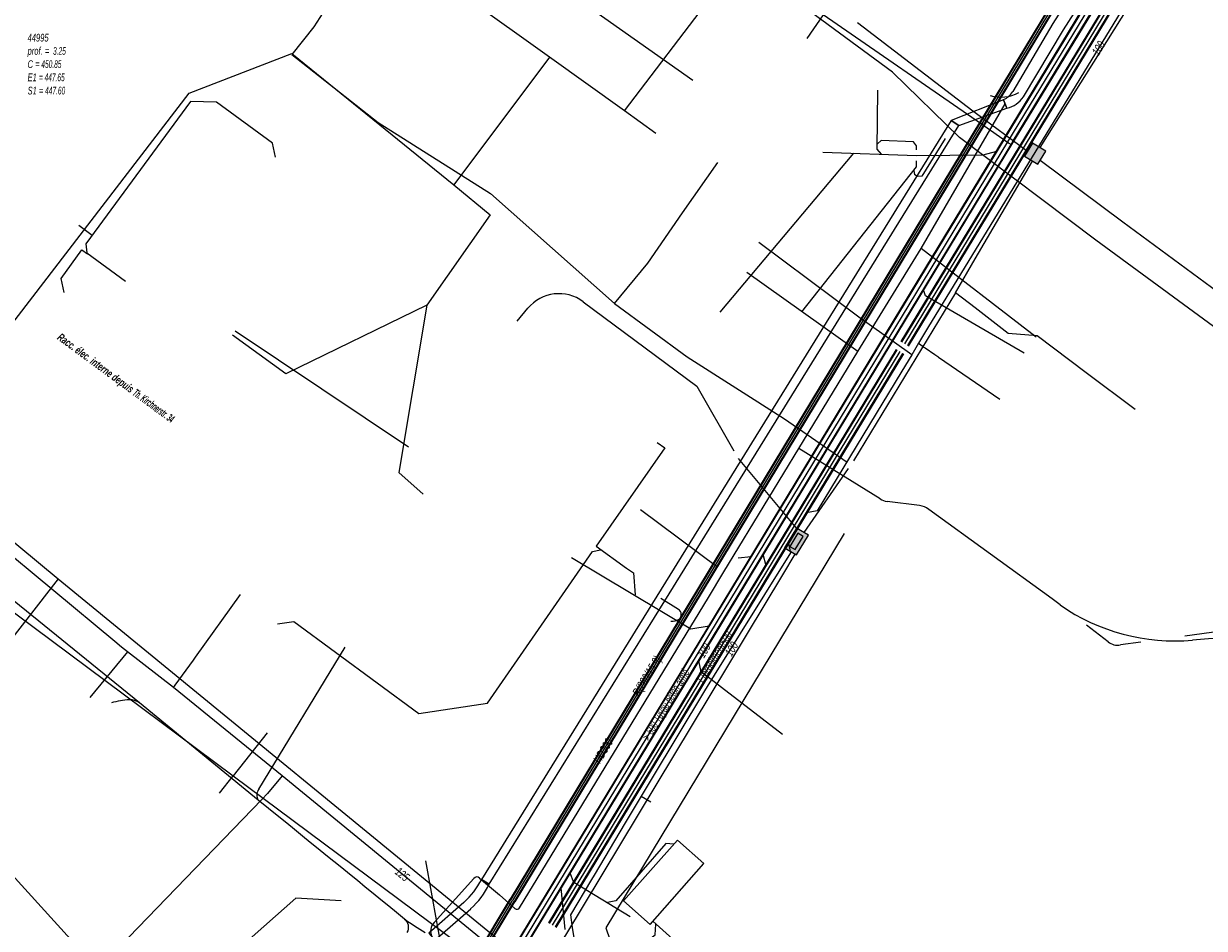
# Model space of a CAD drawing. Header units: metres. Extents: x 2695563 to 2696938, y 1260544 to 1262032.
# Tile 160 of 256: x 2696064 to 2696141, y 1261507 to 1261566. Entities that reach past the tile are written whole.
import ezdxf

# ---------------------------------------------------------------- set-up
doc = ezdxf.new("R2010")
doc.units = ezdxf.units.M
doc.header["$LTSCALE"] = 100
doc.linetypes.add('AUSGEZOGEN', pattern=[0])
doc.linetypes.add('STRICHLINIE2_S3', pattern=[0.25, 0.15, -0.1])
for name, color, linetype in [('Eau portable_Cadastre des conduites_Conduite', 171, 'AUSGEZOGEN'), ('Eau potable_Cadastre des conduites_Conduite_Texte', 171, 'AUSGEZOGEN'), ('EU_Cadastre des conduites', 24, 'AUSGEZOGEN'), ('EU_Cadastre des conduites – Texte', 7, 'AUSGEZOGEN'), ('EU_Cadastre des conduites_Regard normalisé – Texte', 24, 'AUSGEZOGEN'), ('EU_Cadastre des conduites_Regard – Polygone de détail', 24, 'AUSGEZOGEN'), ('Gaz_Cadastre des conduites_Conduite', 32, 'AUSGEZOGEN'), ('Gaz_Cadastre des conduites_Conduite_Texte', 32, 'AUSGEZOGEN'), ('Réseau électrique_Cadastre des conduite_Bord du tracé', 1, 'AUSGEZOGEN'), ('Réseau électrique_Cadastre des conduite_Texte libre_Texte', 1, 'AUSGEZOGEN'), ('Réseau électrique_Cadastre des conduite_Tronçon de tracé', 1, 'AUSGEZOGEN'), ('TV_Cadastre des conduites_CONDUITE', 92, 'AUSGEZOGEN'), ('Télécommunications_SW_Cadastre des conduites_Bord du tracé', 94, 'AUSGEZOGEN'), ('Télécommunications_SW_Cadastre des conduites_Ouvrage', 94, 'AUSGEZOGEN')]:
    doc.layers.add(name, color=color, linetype=linetype)
doc.styles.add('ARIAL', font='arial.ttf')
doc.styles.add('ARIALNARROW', font='ARIALN.TTF')
pattern_1 = [(0, (2708005, 1273150), (6075, 6075), [6075, -6075]), (90, (2708005, 1273150), (-6075, 6075), [6075, -6075])]

# ---------------------------------------------------------------- blocks, each defined once
blk = doc.blocks.new('COMPLEXOBJECT_1798')
at = {"layer": 'Réseau électrique_Cadastre des conduite_Bord du tracé', "color": 1, "linetype": 'AUSGEZOGEN', "transparency": 33554687}
for p, q in [((6093.307, 11509.899), (6092.797, 11510.214)), ((6089.759, 11506.248), (6092.091, 11508.3))]:
    blk.add_line(p, q, dxfattribs=at)
blk.add_lwpolyline([(6091.65, 11508.711), (6089.362, 11506.698), (6089.759, 11506.248)], dxfattribs=at)
for centre, radius, start, end in [((6088.494, 11512.309), 4.786, 311.25859, 334.04398), ((6088.678, 11512.157), 5.15, 311.50105, 333.99477)]:
    blk.add_arc(centre, radius, start, end, dxfattribs=at)
blk = doc.blocks.new('COMPLEXOBJECT_1799')
at = {"layer": 'Réseau électrique_Cadastre des conduite_Bord du tracé', "color": 1, "linetype": 'AUSGEZOGEN', "transparency": 33554687}
blk.add_line((6126.845, 11561.068), (6127.057, 11560.507), dxfattribs=at)
blk.add_lwpolyline([(6128.141, 11561.262), (6130.741, 11565.614), (6131.979, 11567.574), (6136.614, 11575.257), (6135.913, 11575.723), (6131.298, 11567.995), (6130.06, 11566.033), (6127.441, 11561.6)], dxfattribs=at)
for centre, radius, start, end in [((6126.33, 11562.245), 1.284, 293.63198, 329.87333), ((6126.609, 11562.306), 1.854, 283.98497, 325.72902)]:
    blk.add_arc(centre, radius, start, end, dxfattribs=at)
blk = doc.blocks.new('COMPLEXOBJECT_1951')
at = {"layer": 'Réseau électrique_Cadastre des conduite_Tronçon de tracé', "color": 1, "linetype": 'AUSGEZOGEN', "transparency": 33554687}
blk.add_line((6133.658, 11525.699), (6132.241, 11526.793), dxfattribs=at)
blk.add_arc((6134.283, 11526.505), 1.02, 232.18764, 279.90824, dxfattribs=at)
blk = doc.blocks.new('COMPLEXOBJECT_2272')
at = {"layer": 'Réseau électrique_Cadastre des conduite_Tronçon de tracé', "color": 1, "linetype": 'AUSGEZOGEN', "transparency": 33554687}
blk.add_line((6078.275, 11516.09), (6083.9, 11525.356), dxfattribs=at)
blk.add_arc((6078.747, 11515.707), 0.607, 140.95055, 213.63469, dxfattribs=at)
blk = doc.blocks.new('COMPLEXOBJECT_2273')
at = {"layer": 'Réseau électrique_Cadastre des conduite_Tronçon de tracé', "color": 1, "linetype": 'AUSGEZOGEN', "transparency": 33554687}
for p, q in [((6118.789, 11535.027), (6113.497, 11538.325)), ((6121.367, 11534.59), (6119.25, 11534.866)), ((6130.021, 11528.507), (6121.958, 11534.345))]:
    blk.add_line(p, q, dxfattribs=at)
for centre, radius, start, end in [((6119.364, 11535.933), 1.073, 237.59456, 263.90288), ((6121.213, 11533.383), 1.217, 52.23921, 82.72773)]:
    blk.add_arc(centre, radius, start, end, dxfattribs=at)
blk = doc.blocks.new('COMPLEXOBJECT_2274')
at = {"layer": 'Réseau électrique_Cadastre des conduite_Tronçon de tracé', "color": 1, "linetype": 'AUSGEZOGEN', "transparency": 33554687}
blk.add_line((6105.634, 11527.819), (6104.491, 11528.534), dxfattribs=at)
for centre, radius, start, end in [((6105.432, 11527.477), 0.397, 310.82834, 59.48017), ((6105.254, 11527.851), 0.805, 261.96011, 303.00941)]:
    blk.add_arc(centre, radius, start, end, dxfattribs=at)
blk = doc.blocks.new('COMPLEXOBJECT_2275')
at = {"layer": 'Réseau électrique_Cadastre des conduite_Tronçon de tracé', "color": 1, "linetype": 'AUSGEZOGEN', "transparency": 33554687}
blk.add_line((6092.673, 11510.3), (6093.969, 11509.197), dxfattribs=at)
blk.add_arc((6092.492, 11510.094), 0.275, 48.66353, 137.59696, dxfattribs=at)
blk = doc.blocks.new('COMPLEXOBJECT_2276')
at = {"layer": 'Réseau électrique_Cadastre des conduite_Tronçon de tracé', "color": 1, "linetype": 'AUSGEZOGEN', "transparency": 33554687}
blk.add_line((6095.286, 11508.364), (6107.601, 11528.601), dxfattribs=at)
blk.add_arc((6095.112, 11508.466), 0.201, 228.95159, 329.6085, dxfattribs=at)
blk = doc.blocks.new('COMPLEXOBJECT_2770')
at = {"layer": 'Télécommunications_SW_Cadastre des conduites_Bord du tracé', "color": 94, "linetype": 'AUSGEZOGEN', "transparency": 33554687}
blk.add_line((6095.13, 11546.63), (6095.82, 11547.461), dxfattribs=at)
blk.add_lwpolyline([(6099.432, 11547.893), (6106.847, 11542.385), (6109.259, 11538.173)], dxfattribs=at)
blk.add_arc((6097.854, 11545.768), 2.646, 53.40349, 140.23702, dxfattribs=at)

msp = doc.modelspace()

# ---------------------------------------------------------------- hatches: boundary and pattern name
at = {"layer": 'Réseau électrique_Cadastre des conduite_Bord du tracé', "lineweight": 18, "transparency": 33554687}
h = msp.add_hatch(dxfattribs=at)
h.set_pattern_fill('MUSTER', color=1, scale=6075, style=0, pattern_type=2)
h.set_pattern_definition(pattern_1)
h.paths.add_polyline_path([(2696128.027, 1261560.317), (2696128.069, 1261560.328), (2696128.111, 1261560.34), (2696128.153, 1261560.353), (2696128.194, 1261560.367), (2696128.235, 1261560.382), (2696128.275, 1261560.398), (2696128.316, 1261560.415), (2696128.355, 1261560.432), (2696128.395, 1261560.451), (2696128.434, 1261560.471), (2696128.472, 1261560.491), (2696128.51, 1261560.513), (2696128.547, 1261560.535), (2696128.584, 1261560.558), (2696128.621, 1261560.582), (2696128.656, 1261560.607), (2696128.691, 1261560.633), (2696128.726, 1261560.66), (2696128.76, 1261560.687), (2696128.793, 1261560.715), (2696128.826, 1261560.744), (2696128.858, 1261560.774), (2696128.889, 1261560.804), (2696128.919, 1261560.835), (2696128.949, 1261560.867), (2696128.978, 1261560.9), (2696129.006, 1261560.933), (2696129.034, 1261560.967), (2696129.06, 1261561.001), (2696129.086, 1261561.036), (2696129.111, 1261561.072), (2696131.711, 1261565.424), (2696132.949, 1261567.384), (2696137.584, 1261575.067), (2696136.883, 1261575.533), (2696132.268, 1261567.805), (2696131.03, 1261565.843), (2696128.411, 1261561.41), (2696128.398, 1261561.387), (2696128.384, 1261561.365), (2696128.369, 1261561.343), (2696128.355, 1261561.322), (2696128.34, 1261561.3), (2696128.324, 1261561.279), (2696128.308, 1261561.258), (2696128.291, 1261561.238), (2696128.275, 1261561.218), (2696128.257, 1261561.198), (2696128.24, 1261561.179), (2696128.222, 1261561.16), (2696128.203, 1261561.141), (2696128.184, 1261561.123), (2696128.165, 1261561.105), (2696128.146, 1261561.088), (2696128.126, 1261561.071), (2696128.105, 1261561.054), (2696128.085, 1261561.038), (2696128.064, 1261561.022), (2696128.043, 1261561.007), (2696128.021, 1261560.992), (2696127.999, 1261560.977), (2696127.977, 1261560.963), (2696127.955, 1261560.95), (2696127.932, 1261560.937), (2696127.909, 1261560.924), (2696127.886, 1261560.912), (2696127.863, 1261560.9), (2696127.839, 1261560.889), (2696127.815, 1261560.878)], flags=0)
h = msp.add_hatch(dxfattribs=at)
h.set_pattern_fill('MUSTER', color=1, scale=6075, style=0, pattern_type=2)
h.set_pattern_definition(pattern_1)
h.paths.add_polyline_path([(2696124.901, 1261559.203), (2696128.027, 1261560.317), (2696127.815, 1261560.878), (2696124.391, 1261559.518)], flags=0)
h = msp.add_hatch(dxfattribs=at)
h.set_pattern_fill('MUSTER', color=1, scale=6075, style=0, pattern_type=2)
h.set_pattern_definition(pattern_1)
h.paths.add_polyline_path([(2696094.277, 1261509.709), (2696105.716, 1261528.187), (2696124.901, 1261559.203), (2696124.391, 1261559.518), (2696105.206, 1261528.502), (2696093.767, 1261510.024)], flags=0)
h = msp.add_hatch(dxfattribs=at)
h.set_pattern_fill('MUSTER', color=1, scale=6075, style=0, pattern_type=2)
h.set_pattern_definition(pattern_1)
h.paths.add_polyline_path([(2696090.729, 1261506.058), (2696093.061, 1261508.11), (2696093.11, 1261508.154), (2696093.158, 1261508.198), (2696093.205, 1261508.242), (2696093.252, 1261508.288), (2696093.298, 1261508.334), (2696093.344, 1261508.38), (2696093.389, 1261508.427), (2696093.434, 1261508.475), (2696093.478, 1261508.523), (2696093.521, 1261508.572), (2696093.564, 1261508.621), (2696093.606, 1261508.671), (2696093.647, 1261508.721), (2696093.688, 1261508.772), (2696093.728, 1261508.824), (2696093.767, 1261508.876), (2696093.806, 1261508.928), (2696093.844, 1261508.981), (2696093.882, 1261509.034), (2696093.919, 1261509.088), (2696093.955, 1261509.142), (2696093.99, 1261509.197), (2696094.025, 1261509.252), (2696094.059, 1261509.308), (2696094.092, 1261509.364), (2696094.125, 1261509.421), (2696094.157, 1261509.478), (2696094.188, 1261509.535), (2696094.218, 1261509.593), (2696094.248, 1261509.651), (2696094.277, 1261509.709), (2696093.767, 1261510.024), (2696093.74, 1261509.969), (2696093.712, 1261509.914), (2696093.683, 1261509.86), (2696093.654, 1261509.806), (2696093.624, 1261509.752), (2696093.593, 1261509.699), (2696093.562, 1261509.647), (2696093.53, 1261509.594), (2696093.497, 1261509.542), (2696093.464, 1261509.491), (2696093.43, 1261509.44), (2696093.395, 1261509.389), (2696093.36, 1261509.339), (2696093.324, 1261509.289), (2696093.287, 1261509.24), (2696093.25, 1261509.191), (2696093.212, 1261509.143), (2696093.173, 1261509.095), (2696093.134, 1261509.047), (2696093.095, 1261509.001), (2696093.054, 1261508.954), (2696093.013, 1261508.909), (2696092.972, 1261508.863), (2696092.93, 1261508.819), (2696092.887, 1261508.774), (2696092.844, 1261508.731), (2696092.8, 1261508.688), (2696092.756, 1261508.645), (2696092.711, 1261508.603), (2696092.666, 1261508.562), (2696092.62, 1261508.521), (2696090.332, 1261506.508)], flags=0)
at = {"layer": 'Télécommunications_SW_Cadastre des conduites_Ouvrage', "transparency": 33554687}
for points in [[(2696129.186, 1261557.189), (2696130.042, 1261556.672), (2696130.559, 1261557.527), (2696129.703, 1261558.044)], [(2696115.083, 1261532.47), (2696114.314, 1261532.938), (2696113.535, 1261531.656), (2696114.304, 1261531.188)], [(2696114.74, 1261532.386), (2696114.398, 1261532.594), (2696113.878, 1261531.74), (2696114.22, 1261531.532)]]:
    msp.add_hatch(color=7, dxfattribs=at).paths.add_polyline_path(points)

# ---------------------------------------------------------------- linework, layer by layer
at = {"layer": 'Eau portable_Cadastre des conduites_Conduite', "linetype": 'AUSGEZOGEN', "transparency": 33554687}
for p, q in [((2696140.395, 1261576.929), (2696121.111, 1261545.103)), ((2696140.422, 1261576.913), (2696121.138, 1261545.087)), ((2696140.449, 1261576.896), (2696121.165, 1261545.07)), ((2696140.823, 1261576.67), (2696121.539, 1261544.844)), ((2696140.85, 1261576.653), (2696121.566, 1261544.827)), ((2696140.877, 1261576.637), (2696121.593, 1261544.811)), ((2696120.8, 1261544.59), (2696098.134, 1261507.18)), ((2696120.827, 1261544.574), (2696098.161, 1261507.164)), ((2696120.854, 1261544.557), (2696098.188, 1261507.147)), ((2696121.228, 1261544.331), (2696098.562, 1261506.921)), ((2696121.255, 1261544.314), (2696098.589, 1261506.904)), ((2696121.282, 1261544.298), (2696098.616, 1261506.888))]:
    msp.add_line(p, q, dxfattribs=at)
at = {"layer": 'Eau portable_Cadastre des conduites_Conduite', "color": 255, "linetype": 'AUSGEZOGEN', "transparency": 33554687}
for p, q in [((2696140.636, 1261576.783), (2696121.352, 1261544.957)), ((2696121.041, 1261544.444), (2696098.375, 1261507.034))]:
    msp.add_line(p, q, dxfattribs=at)
at = {"layer": 'Eau portable_Cadastre des conduites_Conduite', "color": 7, "linetype": 'AUSGEZOGEN', "transparency": 33554687}
for p, q in [((2696118.377, 1261546.695), (2696111.86, 1261551.566)), ((2696075.126, 1261524.52), (2696078.042, 1261528.595)), ((2696070.673, 1261524.856), (2696068.227, 1261521.876)), ((2696104.17, 1261515.45), (2696104.82, 1261515.07))]:
    msp.add_line(p, q, dxfattribs=at)
for points in [[(2696138.357, 1261571.455), (2696138.187, 1261571.118), (2696138.003, 1261570.797), (2696137.873, 1261570.584), (2696122.86, 1261545.97), (2696122.26, 1261544.989), (2696121.82, 1261544.244), (2696121.176, 1261543.179), (2696115.66, 1261534.05), (2696114.97, 1261533.92), (2696113.79, 1261531.93), (2696113.92, 1261531.33), (2696108.938, 1261523.352), (2696108.32, 1261522.324), (2696104.837, 1261516.536), (2696104.17, 1261515.45), (2696103.139, 1261513.715), (2696101.11, 1261510.299)], [(2696070.673, 1261524.856), (2696070.293, 1261525.172), (2696069.85, 1261525.54), (2696049.952, 1261542.071), (2696042.975, 1261546.902), (2696042.92, 1261546.94)], [(2696121.82, 1261544.244), (2696121.667, 1261544.353), (2696118.377, 1261546.695)], [(2696122.26, 1261544.989), (2696122.415, 1261544.883), (2696122.623, 1261544.74), (2696122.706, 1261544.684), (2696123.324, 1261544.26), (2696123.535, 1261544.116), (2696123.578, 1261544.086), (2696127.579, 1261541.345)], [(2696080.765, 1261516.776), (2696073.683, 1261522.531), (2696070.673, 1261524.856)], [(2696073.683, 1261522.531), (2696073.793, 1261522.682), (2696074.985, 1261524.326), (2696075.126, 1261524.52)], [(2696080.765, 1261516.776), (2696079.816, 1261515.614), (2696079.449, 1261515.234), (2696057.087, 1261492.123)], [(2696099.787, 1261506.201), (2696098.91, 1261506.127), (2696094.242, 1261505.733), (2696080.765, 1261516.776)], [(2696101.11, 1261510.299), (2696100.936, 1261510.007), (2696099.567, 1261507.703), (2696099.687, 1261506.882), (2696099.787, 1261506.201)]]:
    msp.add_lwpolyline(points, dxfattribs=at)
at = {"layer": 'EU_Cadastre des conduites', "linetype": 'AUSGEZOGEN', "transparency": 33554687}
for p, q in [((2696127.444, 1261557.677), (2696136.028, 1261571.853)), ((2696127.461, 1261557.666), (2696136.045, 1261571.842)), ((2696127.479, 1261557.656), (2696136.062, 1261571.831)), ((2696127.957, 1261557.366), (2696136.538, 1261571.537)), ((2696127.975, 1261557.356), (2696136.555, 1261571.526)), ((2696127.992, 1261557.345), (2696136.572, 1261571.515)), ((2696122.749, 1261549.924), (2696127.444, 1261557.677)), ((2696122.766, 1261549.913), (2696127.461, 1261557.666)), ((2696122.784, 1261549.903), (2696127.479, 1261557.656)), ((2696123.262, 1261549.613), (2696127.957, 1261557.366)), ((2696123.28, 1261549.603), (2696127.975, 1261557.356)), ((2696123.297, 1261549.592), (2696127.992, 1261557.345)), ((2696107.958, 1261525.496), (2696122.749, 1261549.924)), ((2696107.975, 1261525.485), (2696122.766, 1261549.913)), ((2696107.993, 1261525.475), (2696122.784, 1261549.903)), ((2696108.471, 1261525.185), (2696123.262, 1261549.613)), ((2696108.489, 1261525.175), (2696123.28, 1261549.603)), ((2696108.506, 1261525.164), (2696123.297, 1261549.592)), ((2696095.069, 1261504.247), (2696107.958, 1261525.496)), ((2696095.086, 1261504.237), (2696107.975, 1261525.485)), ((2696095.104, 1261504.226), (2696107.993, 1261525.475)), ((2696095.582, 1261503.936), (2696108.471, 1261525.185)), ((2696095.6, 1261503.925), (2696108.489, 1261525.175)), ((2696095.617, 1261503.915), (2696108.506, 1261525.164))]:
    msp.add_line(p, q, dxfattribs=at)
at = {"layer": 'EU_Cadastre des conduites', "color": 255, "transparency": 33554687}
for p, q in [((2696127.718, 1261557.511), (2696136.3, 1261571.684)), ((2696123.023, 1261549.758), (2696127.718, 1261557.511)), ((2696108.232, 1261525.33), (2696123.023, 1261549.758)), ((2696095.343, 1261504.081), (2696108.232, 1261525.33))]:
    msp.add_line(p, q, dxfattribs=at)
at = {"layer": 'EU_Cadastre des conduites', "color": 24, "linetype": 'AUSGEZOGEN', "transparency": 33554687}
for p, q in [((2696095.18, 1261570.89), (2696107.54, 1261562.14)), ((2696109.338, 1261547.016), (2696118.046, 1261557.397)), ((2696116.02, 1261557.45), (2696122.13, 1261557.24)), ((2696067.501, 1261552.702), (2696068.384, 1261552.038)), ((2696077.7, 1261545.79), (2696089, 1261538.23)), ((2696049.53, 1261537.66), (2696077.582, 1261516.777)), ((2696110.494, 1261531.001), (2696111.361, 1261531.087)), ((2696112.324, 1261530.483), (2696112.133, 1261531.204)), ((2696079.797, 1261519.573), (2696077.582, 1261516.777)), ((2696076.69, 1261515.65), (2696077.582, 1261516.777)), ((2696090.12, 1261511.24), (2696091.55, 1261503.36)), ((2696081.649, 1261508.802), (2696071.957, 1261500.195)), ((2696084.614, 1261508.626), (2696081.649, 1261508.802))]:
    msp.add_line(p, q, dxfattribs=at)
for points in [[(2696119.585, 1261561.495), (2696119.546, 1261557.659), (2696119.836, 1261557.323)], [(2696080.326, 1261557.119), (2696080.131, 1261558.031), (2696076.496, 1261560.719), (2696074.795, 1261560.756), (2696067.964, 1261551.476), (2696068.026, 1261550.895), (2696070.549, 1261549.049)], [(2696122.136, 1261557.596), (2696122.145, 1261557.871), (2696121.941, 1261558.136), (2696119.825, 1261558.216), (2696119.586, 1261557.995)], [(2696124.005, 1261558.34), (2696122.473, 1261555.898), (2696122.189, 1261555.871), (2696122.021, 1261555.986), (2696121.977, 1261556.252)], [(2696122.13, 1261557.24), (2696126.488, 1261557.274), (2696127.368, 1261557.509)], [(2696114.656, 1261547.044), (2696122.128, 1261556.489), (2696122.126, 1261556.885)], [(2696066.548, 1261548.308), (2696066.346, 1261549.223), (2696067.7, 1261551.088), (2696068.084, 1261550.813)], [(2696129.15, 1261544.34), (2696122.716, 1261548.094), (2696122.599, 1261548.484)], [(2696105.223, 1261538.518), (2696105.725, 1261538.171), (2696101.252, 1261531.759), (2696103.225, 1261530.322)], [(2696117.41, 1261532.582), (2696101.875, 1261506.852), (2696102.648, 1261504.588)], [(2696080.47, 1261526.679), (2696081.534, 1261526.851), (2696089.675, 1261520.851), (2696094.159, 1261521.521), (2696100.997, 1261531.398), (2696101.522, 1261531.507)], [(2696099.635, 1261531.021), (2696107.417, 1261526.369), (2696108.616, 1261526.549)], [(2696103.225, 1261530.322), (2696103.683, 1261530.012), (2696103.798, 1261528.572)], [(2696113.404, 1261519.465), (2696108.084, 1261523.552), (2696107.936, 1261524.276)], [(2696056.32, 1261517.83), (2696071.855, 1261500.723), (2696071.957, 1261500.195)], [(2696077.582, 1261516.777), (2696093.315, 1261505.064), (2696094.831, 1261503.956)], [(2696106.32, 1261512.308), (2696105.792, 1261512.359), (2696102.519, 1261508.612), (2696101.977, 1261508.505)], [(2696103.465, 1261507.581), (2696099.791, 1261509.81), (2696099.543, 1261510.42)], [(2696102.655, 1261504.588), (2696105.089, 1261506.398), (2696105.139, 1261507.096)], [(2696126.649, 1261486.583), (2696126.642, 1261487.754), (2696104.94, 1261507.295)]]:
    msp.add_lwpolyline(points, dxfattribs=at)
at = {"layer": 'EU_Cadastre des conduites_Regard – Polygone de détail', "color": 24, "linetype": 'STRICHLINIE2_S3', "transparency": 33554687}
msp.add_lwpolyline([(2696106.553, 1261512.58), (2696103.037, 1261508.615), (2696104.758, 1261507.089), (2696108.274, 1261511.054), (2696106.553, 1261512.58)], close=True, dxfattribs=at)
at = {"layer": 'Gaz_Cadastre des conduites_Conduite', "linetype": 'AUSGEZOGEN', "transparency": 33554687}
for p, q in [((2696158.29, 1261612.417), (2696126.317, 1261559.495)), ((2696158.306, 1261612.408), (2696126.333, 1261559.486)), ((2696158.322, 1261612.398), (2696126.349, 1261559.476)), ((2696158.546, 1261612.262), (2696126.573, 1261559.34)), ((2696158.562, 1261612.252), (2696126.589, 1261559.33)), ((2696158.578, 1261612.243), (2696126.605, 1261559.321)), ((2696126.317, 1261559.495), (2696095.646, 1261508.727)), ((2696126.333, 1261559.486), (2696095.662, 1261508.718)), ((2696126.349, 1261559.476), (2696095.678, 1261508.708)), ((2696126.573, 1261559.34), (2696095.902, 1261508.572)), ((2696126.589, 1261559.33), (2696095.918, 1261508.562)), ((2696126.605, 1261559.321), (2696095.934, 1261508.553)), ((2696091.926, 1261502.587), (2696095.646, 1261508.727)), ((2696091.942, 1261502.578), (2696095.662, 1261508.718)), ((2696091.958, 1261502.568), (2696095.678, 1261508.708)), ((2696092.182, 1261502.432), (2696095.902, 1261508.572)), ((2696092.198, 1261502.422), (2696095.918, 1261508.562)), ((2696092.214, 1261502.413), (2696095.934, 1261508.553))]:
    msp.add_line(p, q, dxfattribs=at)
at = {"layer": 'Gaz_Cadastre des conduites_Conduite', "color": 255, "linetype": 'AUSGEZOGEN', "transparency": 33554687}
for p, q in [((2696158.434, 1261612.33), (2696126.461, 1261559.408)), ((2696126.461, 1261559.408), (2696095.79, 1261508.64)), ((2696092.07, 1261502.5), (2696095.79, 1261508.64))]:
    msp.add_line(p, q, dxfattribs=at)
at = {"layer": 'Gaz_Cadastre des conduites_Conduite', "color": 32, "linetype": 'AUSGEZOGEN', "transparency": 33554687}
for points in [[(2696099.758, 1261510.812), (2696127.779, 1261557.089), (2696128.297, 1261557.945), (2696128.442, 1261558.184), (2696136.644, 1261571.744), (2696136.858, 1261572.099)], [(2696128.297, 1261557.945), (2696128.143, 1261558.051), (2696126.38, 1261559.274), (2696116.054, 1261566.421), (2696114.988, 1261564.859)], [(2696099.758, 1261510.812), (2696099.58, 1261510.516), (2696098.948, 1261509.467), (2696099.197, 1261506.761)]]:
    msp.add_lwpolyline(points, dxfattribs=at)
at = {"layer": 'Réseau électrique_Cadastre des conduite_Bord du tracé', "color": 1, "linetype": 'AUSGEZOGEN', "transparency": 33554687}
for points in [[(2696124.901, 1261559.203), (2696128.027, 1261560.317), (2696127.815, 1261560.878), (2696124.391, 1261559.518), (2696124.901, 1261559.203)], [(2696094.277, 1261509.709), (2696105.716, 1261528.187), (2696124.901, 1261559.203), (2696124.391, 1261559.518), (2696105.206, 1261528.502), (2696093.767, 1261510.024), (2696094.277, 1261509.709)]]:
    msp.add_lwpolyline(points, close=True, dxfattribs=at)
at = {"layer": 'Réseau électrique_Cadastre des conduite_Tronçon de tracé', "color": 1, "linetype": 'AUSGEZOGEN', "transparency": 33554687}
for p, q in [((2696122.434, 1261551.18), (2696127.921, 1261560.597)), ((2696118.303, 1261544.459), (2696122.434, 1261551.18)), ((2696129.945, 1261545.396), (2696122.434, 1261551.18)), ((2696118.303, 1261544.459), (2696111.069, 1261549.613)), ((2696114.467, 1261538.135), (2696118.303, 1261544.459)), ((2696109.561, 1261530.086), (2696114.467, 1261538.135)), ((2696109.189, 1261530.371), (2696104.138, 1261534.116)), ((2696108.571, 1261528.411), (2696109.561, 1261530.086)), ((2696131.497, 1261527.921), (2696130.991, 1261528.317)), ((2696151.143, 1261527.464), (2696139.623, 1261525.885)), ((2696136.773, 1261525.495), (2696135.429, 1261525.31)), ((2696079.211, 1261515.181), (2696071.457, 1261521.541)), ((2696080.551, 1261514.097), (2696079.211, 1261515.181)), ((2696090.674, 1261507.209), (2696093.259, 1261510.089)), ((2696094.939, 1261509.007), (2696095.95, 1261508.124))]:
    msp.add_line(p, q, dxfattribs=at)
msp.add_lwpolyline([(2696071.457, 1261521.541), (2696063.299, 1261528.174), (2696050.822, 1261538.11)], dxfattribs=at)
for centre, radius, start, end in [((2696127.644, 1261563.485), 2.442, 253.40078, 298.34413), ((2696138.994, 1261538.727), 13.152, 235.24846, 274.99437), ((2696146.023, 1261458.653), 67.23, 87.97481, 95.02109), ((2696071.512, 1261514.301), 7.474, 95.38903, 104.56027), ((2696070.819, 1261520.629), 1.113, 55.01519, 90.46847), ((2694542.336, 1259614.195), 2444.531, 50.757933, 51.005385), ((2696088.329, 1261506.89), 0.685, 330.1383, 52.92841), ((2696096.812, 1261518.469), 13.67, 233.81511, 240.54716), ((2696091.258, 1261506.644), 0.812, 135.92735, 206.39439)]:
    msp.add_arc(centre, radius, start, end, dxfattribs=at)
at = {"layer": 'TV_Cadastre des conduites_CONDUITE', "color": 92, "linetype": 'AUSGEZOGEN', "transparency": 33554687}
for p, q in [((2696103.082, 1261560.156), (2696110.616, 1261570.025)), ((2696098.205, 1261563.653), (2696092.806, 1261567.525)), ((2696098.205, 1261563.653), (2696091.958, 1261555.317)), ((2696103.082, 1261560.156), (2696098.205, 1261563.653)), ((2696105.14, 1261558.681), (2696103.082, 1261560.156))]:
    msp.add_line(p, q, dxfattribs=at)
for points in [[(2696143.219, 1261544.831), (2696133.829, 1261551.704), (2696124.94, 1261558.417), (2696120.577, 1261562.677), (2696110.616, 1261570.025)], [(2696008.999, 1261565.797), (2696012.901, 1261563.481), (2696020.006, 1261558.872), (2696046.22, 1261540.318), (2696055.237, 1261533.692), (2696061.176, 1261543.703), (2696074.707, 1261561.297), (2696081.398, 1261563.895), (2696091.958, 1261555.317)], [(2696091.958, 1261555.317), (2696094.341, 1261553.376), (2696090.207, 1261547.466)], [(2696090.207, 1261547.466), (2696081.015, 1261542.988), (2696077.53, 1261545.514)], [(2696090.207, 1261547.466), (2696088.386, 1261536.564), (2696089.968, 1261535.155)]]:
    msp.add_lwpolyline(points, dxfattribs=at)
at = {"layer": 'Télécommunications_SW_Cadastre des conduites_Bord du tracé', "color": 94, "linetype": 'AUSGEZOGEN', "transparency": 33554687}
for p, q in [((2696139.593, 1261572.733), (2696130.177, 1261557.758)), ((2696125.81, 1261560.13), (2696118.284, 1261565.882)), ((2696124.679, 1261548.287), (2696118.021, 1261537.326)), ((2696110.51, 1261537.464), (2696114.301, 1261532.916)), ((2696114.81, 1261532.636), (2696117.695, 1261536.823)), ((2696066.161, 1261529.632), (2696059.38, 1261520.95))]:
    msp.add_line(p, q, dxfattribs=at)
for points in [[(2696086.21, 1261570.561), (2696084.987, 1261569.005), (2696082.831, 1261565.63), (2696081.394, 1261563.834), (2696087.022, 1261559.396), (2696094.35, 1261554.754), (2696102.448, 1261547.581)], [(2696129.372, 1261557.498), (2696125.97, 1261560.012), (2696125.81, 1261560.13)], [(2696102.448, 1261547.581), (2696104.605, 1261550.208), (2696106.871, 1261553.505), (2696109.178, 1261556.773)], [(2696124.679, 1261548.287), (2696125.97, 1261550.495), (2696129.702, 1261556.877)], [(2696130.197, 1261556.928), (2696135.579, 1261552.913), (2696145.923, 1261545.297)], [(2696136.402, 1261540.673), (2696133.201, 1261543.072), (2696130.001, 1261545.471), (2696128.121, 1261545.631), (2696125.97, 1261547.291), (2696124.679, 1261548.287)], [(2696102.448, 1261547.581), (2696107.189, 1261544.1), (2696113.518, 1261540.061), (2696117.618, 1261537.24)], [(2696050.889, 1261542.309), (2696066.161, 1261529.632), (2696097.318, 1261504.105)], [(2696097.983, 1261504.339), (2696099.273, 1261506.377), (2696113.407, 1261529.876), (2696114.217, 1261531.241)]]:
    msp.add_lwpolyline(points, dxfattribs=at)
at = {"layer": 'Télécommunications_SW_Cadastre des conduites_Ouvrage', "color": 94, "transparency": 33554687}
for points in [[(2696129.186, 1261557.189), (2696130.042, 1261556.672), (2696130.559, 1261557.527), (2696129.703, 1261558.044), (2696129.186, 1261557.189)], [(2696115.083, 1261532.47), (2696114.314, 1261532.938), (2696113.535, 1261531.656), (2696114.304, 1261531.188), (2696115.083, 1261532.47)], [(2696114.74, 1261532.386), (2696114.398, 1261532.594), (2696113.878, 1261531.74), (2696114.22, 1261531.532), (2696114.74, 1261532.386)]]:
    msp.add_lwpolyline(points, close=True, dxfattribs=at)

# ---------------------------------------------------------------- block references
at = {"layer": 'Réseau électrique_Cadastre des conduite_Bord du tracé', "color": 1, "linetype": 'AUSGEZOGEN', "lineweight": -3, "transparency": 33554687}
for name in ['COMPLEXOBJECT_1799', 'COMPLEXOBJECT_1798']:
    msp.add_blockref(name, (2690000.97, 1249999.81), dxfattribs=at)
at = {"layer": 'Réseau électrique_Cadastre des conduite_Tronçon de tracé', "color": 1, "linetype": 'AUSGEZOGEN', "lineweight": -3, "transparency": 33554687}
for name in ['COMPLEXOBJECT_2273', 'COMPLEXOBJECT_2276', 'COMPLEXOBJECT_2274', 'COMPLEXOBJECT_1951', 'COMPLEXOBJECT_2272', 'COMPLEXOBJECT_2275']:
    msp.add_blockref(name, (2690000.97, 1249999.81), dxfattribs=at)
at = {"layer": 'Télécommunications_SW_Cadastre des conduites_Bord du tracé', "color": 94, "linetype": 'AUSGEZOGEN', "lineweight": -3, "transparency": 33554687}
msp.add_blockref('COMPLEXOBJECT_2770', (2690000.97, 1249999.81), dxfattribs=at)

# ---------------------------------------------------------------- texts
at = {"layer": 'Eau potable_Cadastre des conduites_Conduite_Texte', "color": 7, "transparency": 33554687, "char_height": 0.55426, "attachment_point": 5, "style": 'ARIAL'}
for s, insert, width, rotation in [('\\A1;{\\fArial|i1|b0;\\H0.554263;\\W0.700000;\\C7;100}\\P', (2696134.007, 1261564.235), 1.10014, 58.6179), ('\\A1;{\\fArial|b0|i1|c0|p34;\\W0.7;Fibrociment500}', (2696108.956, 1261524.547), 1.76538, 58.8375), ('\\A1;{\\fArial|i1|b0;\\H0.554263;\\W0.700000;\\C7;100}\\P', (2696110.073, 1261525.053), 1.10014, 58.4505), ('\\A1;{\\fArial|i1|b0;\\H0.554263;\\W0.700000;\\C7;125}\\P', (2696088.599, 1261510.35), 1.10014, 320.6709)]:
    msp.add_mtext(s, dxfattribs=dict(at, insert=insert, width=width, rotation=rotation))
at = {"layer": 'EU_Cadastre des conduites – Texte', "color": 24, "transparency": 33554687, "insert": (2696105.853, 1261521.37), "char_height": 0.55705, "width": 6, "attachment_point": 5, "rotation": 59.2308, "style": 'ARIAL'}
msp.add_mtext('\\A1;{\\fArial|b0|i1|c0|p34;\\W0.7;> \\W0.49;600 Tuyau béton armé}', dxfattribs=at)
at = {"layer": 'EU_Cadastre des conduites_Regard normalisé – Texte', "color": 24, "transparency": 33554687, "insert": (2696064.167, 1261565.175), "char_height": 0.50641, "width": 2.8427, "attachment_point": 1, "line_spacing_factor": 1.024096, "style": 'ARIAL'}
msp.add_mtext('\\A1;{\\fArial|b0|i1|c0|p34;\\W0.69564;44995}\\P{\\fArial|b0|i1|c0|p34;\\H0.99721x;\\W0.69564;prof. = \\W0.48695; 3.25}\\P{\\fArial|b0|i1|c0|p34;\\H0.99721x;\\W0.69564;C =\\W0.48695; 450.85}\\P{\\fArial|b0|i1|c0|p34;\\H0.99721x;\\W0.69564;E1 \\W0.48695;= 447.65}\\P{\\fArial|b0|i1|c0|p34;\\H0.99721x;\\W0.69564;S1 =\\W0.48695; 447.60}', dxfattribs=at)
at = {"layer": 'Gaz_Cadastre des conduites_Conduite_Texte', "color": 32, "transparency": 33554687, "char_height": 0.55825, "attachment_point": 5, "style": 'ARIAL'}
for s, insert, width, rotation in [('\\A1;{\\fArial|i1|b0;\\H0.558250;\\W0.700000;\\C32;100}\\P', (2696108.277, 1261524.954), 1.10806, 58.8231), ('\\A1;{\\fArial|i1|b0;\\H0.558250;\\W0.700000;\\C32;R(280/15.9)}\\P', (2696104.624, 1261523.25), 3.09245, 58.8618), ('\\A1;{\\fArial|i1|b0;\\H0.558250;\\W0.700000;\\C32;HD300}\\P', (2696101.697, 1261518.406), 1.90938, 58.8618)]:
    msp.add_mtext(s, dxfattribs=dict(at, insert=insert, width=width, rotation=rotation))
at = {"layer": 'Réseau électrique_Cadastre des conduite_Texte libre_Texte', "color": 1, "transparency": 33554687, "insert": (2696069.886, 1261542.669), "char_height": 0.5075, "width": 12, "attachment_point": 5, "rotation": 323.5545, "style": 'ARIALNARROW'}
msp.add_mtext('\\A1;{\\fArial Narrow|b1|i1|c0|p34;\\W0.7;Racc. élec. interne depuis \\W0.49;Th. Kirchnerstr. 34}', dxfattribs=at)

doc.saveas('drawing.dxf')
